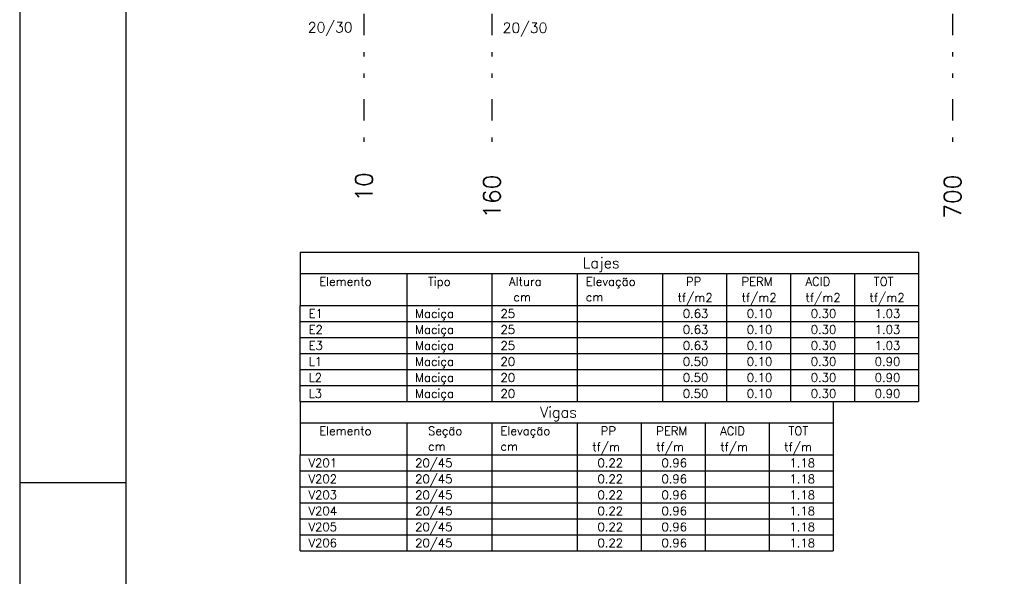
# Model space of a CAD drawing. Extents: x 0 to 84.1, y 0 to 59.4.
# Tile 3 of 9: x 0 to 23.1, y 27.5 to 40.5. Entities that reach past the tile are written whole.
import ezdxf

# ---------------------------------------------------------------- set-up
doc = ezdxf.new("R2010")
doc.units = 0
doc.header["$MEASUREMENT"] = 0
doc.linetypes.add('ESTILO_TQS_0004', pattern=[2, 0.5, -0.4, 0.1, -0.4, 0.1, -0.5])
for name, color, linetype in [('1', 1, 'CONTINUOUS'), ('2', 2, 'CONTINUOUS'), ('3', 3, 'CONTINUOUS')]:
    doc.layers.add(name, color=color, linetype=linetype)
doc.styles.get("Standard").update_dxf_attribs({"font": 'ROMANS.SHX'})

msp = doc.modelspace()

# ---------------------------------------------------------------- linework, layer by layer
at = {"layer": '1', "linetype": 'ESTILO_TQS_0004'}
for p, q in [((8.07088, 56.68514), (8.07088, 37.48514)), ((11.07088, 56.68514), (11.07088, 37.48514)), ((21.87088, 56.68514), (21.87088, 37.48514))]:
    msp.add_line(p, q, dxfattribs=at)
at = {"layer": '1', "linetype": 'Continuous'}
for p, q in [((6.572408, 35.097656), (6.572408, 33.847656)), ((6.572408, 35.097656), (21.072408, 35.097656)), ((21.072408, 35.097656), (21.072408, 33.847656)), ((6.572408, 34.597656), (21.072408, 34.597656)), ((9.072408, 34.597656), (9.072408, 33.847656)), ((11.072408, 34.597656), (11.072408, 33.847656)), ((13.072408, 34.597656), (13.072408, 33.847656)), ((15.072408, 34.597656), (15.072408, 33.847656)), ((16.572408, 34.597656), (16.572408, 33.847656)), ((18.072408, 34.597656), (18.072408, 33.847656)), ((19.572408, 34.597656), (19.572408, 33.847656)), ((6.572408, 33.847656), (21.072408, 33.847656)), ((6.572408, 33.472656), (6.572408, 33.847656)), ((9.072408, 33.847656), (9.072408, 33.472656)), ((11.072408, 33.847656), (11.072408, 33.472656)), ((13.072408, 33.847656), (13.072408, 33.472656)), ((15.072408, 33.847656), (15.072408, 33.472656)), ((16.572408, 33.847656), (16.572408, 33.472656)), ((18.072408, 33.847656), (18.072408, 33.472656)), ((19.572408, 33.847656), (19.572408, 33.472656)), ((21.072408, 33.847656), (21.072408, 33.472656)), ((6.572408, 33.472656), (21.072408, 33.472656)), ((6.572408, 33.097656), (6.572408, 33.472656)), ((9.072408, 33.472656), (9.072408, 33.097656)), ((11.072408, 33.472656), (11.072408, 33.097656)), ((13.072408, 33.472656), (13.072408, 33.097656)), ((15.072408, 33.472656), (15.072408, 33.097656)), ((16.572408, 33.472656), (16.572408, 33.097656)), ((18.072408, 33.472656), (18.072408, 33.097656)), ((19.572408, 33.472656), (19.572408, 33.097656)), ((21.072408, 33.472656), (21.072408, 33.097656)), ((6.572408, 33.097656), (21.072408, 33.097656)), ((6.572408, 32.722656), (6.572408, 33.097656)), ((9.072408, 33.097656), (9.072408, 32.722656)), ((11.072408, 33.097656), (11.072408, 32.722656)), ((13.072408, 33.097656), (13.072408, 32.722656)), ((15.072408, 33.097656), (15.072408, 32.722656)), ((16.572408, 33.097656), (16.572408, 32.722656)), ((18.072408, 33.097656), (18.072408, 32.722656)), ((19.572408, 33.097656), (19.572408, 32.722656)), ((21.072408, 33.097656), (21.072408, 32.722656)), ((6.572408, 32.722656), (21.072408, 32.722656)), ((6.572408, 32.347656), (6.572408, 32.722656)), ((9.072408, 32.722656), (9.072408, 32.347656)), ((11.072408, 32.722656), (11.072408, 32.347656)), ((13.072408, 32.722656), (13.072408, 32.347656)), ((15.072408, 32.722656), (15.072408, 32.347656)), ((16.572408, 32.722656), (16.572408, 32.347656)), ((18.072408, 32.722656), (18.072408, 32.347656)), ((19.572408, 32.722656), (19.572408, 32.347656)), ((21.072408, 32.722656), (21.072408, 32.347656)), ((6.572408, 32.347656), (21.072408, 32.347656)), ((6.572408, 31.972656), (6.572408, 32.347656)), ((9.072408, 32.347656), (9.072408, 31.972656)), ((11.072408, 32.347656), (11.072408, 31.972656)), ((13.072408, 32.347656), (13.072408, 31.972656)), ((15.072408, 32.347656), (15.072408, 31.972656)), ((16.572408, 32.347656), (16.572408, 31.972656)), ((18.072408, 32.347656), (18.072408, 31.972656)), ((19.572408, 32.347656), (19.572408, 31.972656)), ((21.072408, 32.347656), (21.072408, 31.972656)), ((6.572408, 31.972656), (21.072408, 31.972656)), ((6.572408, 31.597656), (6.572408, 31.972656)), ((9.072408, 31.972656), (9.072408, 31.597656)), ((11.072408, 31.972656), (11.072408, 31.597656)), ((13.072408, 31.972656), (13.072408, 31.597656)), ((15.072408, 31.972656), (15.072408, 31.597656)), ((16.572408, 31.972656), (16.572408, 31.597656)), ((18.072408, 31.972656), (18.072408, 31.597656)), ((19.572408, 31.972656), (19.572408, 31.597656)), ((21.072408, 31.972656), (21.072408, 31.597656)), ((6.572408, 31.597656), (21.072408, 31.597656)), ((6.572408, 31.597656), (6.572408, 30.347656)), ((6.572408, 31.597656), (19.072408, 31.597656)), ((19.072408, 31.597656), (19.072408, 30.347656)), ((6.572408, 31.097656), (19.072408, 31.097656)), ((9.072408, 31.097656), (9.072408, 30.347656)), ((11.072408, 31.097656), (11.072408, 30.347656)), ((13.072408, 31.097656), (13.072408, 30.347656)), ((14.572408, 31.097656), (14.572408, 30.347656)), ((16.072408, 31.097656), (16.072408, 30.347656)), ((17.572408, 31.097656), (17.572408, 30.347656)), ((6.572408, 30.347656), (19.072408, 30.347656)), ((6.572408, 29.972656), (6.572408, 30.347656)), ((9.072408, 30.347656), (9.072408, 29.972656)), ((11.072408, 30.347656), (11.072408, 29.972656)), ((13.072408, 30.347656), (13.072408, 29.972656)), ((14.572408, 30.347656), (14.572408, 29.972656)), ((16.072408, 30.347656), (16.072408, 29.972656)), ((17.572408, 30.347656), (17.572408, 29.972656)), ((19.072408, 30.347656), (19.072408, 29.972656)), ((6.572408, 29.972656), (19.072408, 29.972656)), ((6.572408, 29.597656), (6.572408, 29.972656)), ((9.072408, 29.972656), (9.072408, 29.597656)), ((11.072408, 29.972656), (11.072408, 29.597656)), ((13.072408, 29.972656), (13.072408, 29.597656)), ((14.572408, 29.972656), (14.572408, 29.597656)), ((16.072408, 29.972656), (16.072408, 29.597656)), ((17.572408, 29.972656), (17.572408, 29.597656)), ((19.072408, 29.972656), (19.072408, 29.597656)), ((6.572408, 29.597656), (19.072408, 29.597656)), ((6.572408, 29.222656), (6.572408, 29.597656)), ((9.072408, 29.597656), (9.072408, 29.222656)), ((11.072408, 29.597656), (11.072408, 29.222656)), ((13.072408, 29.597656), (13.072408, 29.222656)), ((14.572408, 29.597656), (14.572408, 29.222656)), ((16.072408, 29.597656), (16.072408, 29.222656)), ((17.572408, 29.597656), (17.572408, 29.222656)), ((19.072408, 29.597656), (19.072408, 29.222656)), ((6.572408, 29.222656), (19.072408, 29.222656)), ((6.572408, 28.847656), (6.572408, 29.222656)), ((9.072408, 29.222656), (9.072408, 28.847656)), ((11.072408, 29.222656), (11.072408, 28.847656)), ((13.072408, 29.222656), (13.072408, 28.847656)), ((14.572408, 29.222656), (14.572408, 28.847656)), ((16.072408, 29.222656), (16.072408, 28.847656)), ((17.572408, 29.222656), (17.572408, 28.847656)), ((19.072408, 29.222656), (19.072408, 28.847656)), ((6.572408, 28.847656), (19.072408, 28.847656)), ((6.572408, 28.472656), (6.572408, 28.847656)), ((9.072408, 28.847656), (9.072408, 28.472656)), ((11.072408, 28.847656), (11.072408, 28.472656)), ((13.072408, 28.847656), (13.072408, 28.472656)), ((14.572408, 28.847656), (14.572408, 28.472656)), ((16.072408, 28.847656), (16.072408, 28.472656)), ((17.572408, 28.847656), (17.572408, 28.472656)), ((19.072408, 28.847656), (19.072408, 28.472656)), ((6.572408, 28.472656), (19.072408, 28.472656)), ((6.572408, 28.097656), (6.572408, 28.472656)), ((9.072408, 28.472656), (9.072408, 28.097656)), ((11.072408, 28.472656), (11.072408, 28.097656)), ((13.072408, 28.472656), (13.072408, 28.097656)), ((14.572408, 28.472656), (14.572408, 28.097656)), ((16.072408, 28.472656), (16.072408, 28.097656)), ((17.572408, 28.472656), (17.572408, 28.097656)), ((19.072408, 28.472656), (19.072408, 28.097656)), ((6.572408, 28.097656), (19.072408, 28.097656))]:
    msp.add_line(p, q, dxfattribs=at)
at = {"layer": '2', "linetype": 'Continuous'}
for p, q in [((0, 59.400002), (0, 0)), ((0, 29.700001), (0.5, 29.700001)), ((0.5, 29.700001), (1.5, 29.700001)), ((1.5, 29.700001), (2.5, 29.700001))]:
    msp.add_line(p, q, dxfattribs=at)
msp.add_lwpolyline([(83.100006, 1), (2.5, 1), (2.5, 58.400002), (83.100006, 58.400002), (83.100006, 1)], dxfattribs=at)

# ---------------------------------------------------------------- texts
at = {"layer": '1', "linetype": 'Continuous'}
for s, p in [('10', (8.27088, 36.28514)), ('160', (11.27088, 35.88514)), ('700', (22.07088, 35.88514))]:
    msp.add_text(s, height=0.4, rotation=90, dxfattribs=at).set_placement(p)
for s, height, p in [('Lajes', 0.25, (13.197408, 34.722656)), ('Elemento', 0.2, (7.022408, 34.310156)), ('Tipo', 0.2, (9.572408, 34.310156)), ('Altura', 0.2, (11.472408, 34.310156)), ('Elevação', 0.2, (13.272408, 34.310156)), ('PP', 0.2, (15.622408, 34.310156)), ('PERM', 0.2, (16.922408, 34.310156)), ('ACID', 0.2, (18.422408, 34.310156)), ('TOT', 0.2, (20.022408, 34.310156)), ('cm', 0.2, (11.572408, 33.947656)), ('cm', 0.2, (13.272408, 33.947656)), ('tf/m2', 0.2, (15.422408, 33.935156)), ('tf/m2', 0.2, (16.922408, 33.935156)), ('tf/m2', 0.2, (18.422408, 33.935156)), ('tf/m2', 0.2, (19.922408, 33.935156)), ('E1', 0.2, (6.772408, 33.560156)), ('Maciça', 0.2, (9.272408, 33.560156)), ('25', 0.2, (11.272408, 33.560156)), ('  0.63', 0.2, (15.272408, 33.560156)), ('  0.10', 0.2, (16.772408, 33.560156)), ('  0.30', 0.2, (18.272408, 33.560156)), ('  1.03', 0.2, (19.772408, 33.560156)), ('E2', 0.2, (6.772408, 33.185156)), ('Maciça', 0.2, (9.272408, 33.185156)), ('25', 0.2, (11.272408, 33.185156)), ('  0.63', 0.2, (15.272408, 33.185156)), ('  0.10', 0.2, (16.772408, 33.185156)), ('  0.30', 0.2, (18.272408, 33.185156)), ('  1.03', 0.2, (19.772408, 33.185156)), ('E3', 0.2, (6.772408, 32.810156)), ('Maciça', 0.2, (9.272408, 32.810156)), ('25', 0.2, (11.272408, 32.810156)), ('  0.63', 0.2, (15.272408, 32.810156)), ('  0.10', 0.2, (16.772408, 32.810156)), ('  0.30', 0.2, (18.272408, 32.810156)), ('  1.03', 0.2, (19.772408, 32.810156)), ('L1', 0.2, (6.772408, 32.435156)), ('Maciça', 0.2, (9.272408, 32.435156)), ('20', 0.2, (11.272408, 32.435156)), ('  0.50', 0.2, (15.272408, 32.435156)), ('  0.10', 0.2, (16.772408, 32.435156)), ('  0.30', 0.2, (18.272408, 32.435156)), ('  0.90', 0.2, (19.772408, 32.435156)), ('L2', 0.2, (6.772408, 32.060156)), ('Maciça', 0.2, (9.272408, 32.060156)), ('20', 0.2, (11.272408, 32.060156)), ('  0.50', 0.2, (15.272408, 32.060156)), ('  0.10', 0.2, (16.772408, 32.060156)), ('  0.30', 0.2, (18.272408, 32.060156)), ('  0.90', 0.2, (19.772408, 32.060156)), ('L3', 0.2, (6.772408, 31.685156)), ('Maciça', 0.2, (9.272408, 31.685156)), ('20', 0.2, (11.272408, 31.685156)), ('  0.50', 0.2, (15.272408, 31.685156)), ('  0.10', 0.2, (16.772408, 31.685156)), ('  0.30', 0.2, (18.272408, 31.685156)), ('  0.90', 0.2, (19.772408, 31.685156)), ('Vigas', 0.25, (12.197408, 31.222656)), ('Elemento', 0.2, (7.022408, 30.810156)), ('Seção', 0.2, (9.572408, 30.810156)), ('Elevação', 0.2, (11.272408, 30.810156)), ('PP', 0.2, (13.622408, 30.810156)), ('PERM', 0.2, (14.922408, 30.810156)), ('ACID', 0.2, (16.422408, 30.810156)), ('TOT', 0.2, (18.022408, 30.810156)), ('cm', 0.2, (9.572408, 30.447656)), ('cm', 0.2, (11.272408, 30.447656)), ('tf/m', 0.2, (13.422408, 30.435156)), ('tf/m', 0.2, (14.922408, 30.435156)), ('tf/m', 0.2, (16.422408, 30.435156)), ('tf/m', 0.2, (17.922408, 30.435156)), ('V201', 0.2, (6.772408, 30.060156)), ('20/45', 0.2, (9.272408, 30.060156)), ('  0.22', 0.2, (13.272408, 30.060156)), ('  0.96', 0.2, (14.772408, 30.060156)), ('  1.18', 0.2, (17.772408, 30.060156)), ('V202', 0.2, (6.772408, 29.685156)), ('20/45', 0.2, (9.272408, 29.685156)), ('  0.22', 0.2, (13.272408, 29.685156)), ('  0.96', 0.2, (14.772408, 29.685156)), ('  1.18', 0.2, (17.772408, 29.685156)), ('V203', 0.2, (6.772408, 29.310156)), ('20/45', 0.2, (9.272408, 29.310156)), ('  0.22', 0.2, (13.272408, 29.310156)), ('  0.96', 0.2, (14.772408, 29.310156)), ('  1.18', 0.2, (17.772408, 29.310156)), ('V204', 0.2, (6.772408, 28.935156)), ('20/45', 0.2, (9.272408, 28.935156)), ('  0.22', 0.2, (13.272408, 28.935156)), ('  0.96', 0.2, (14.772408, 28.935156)), ('  1.18', 0.2, (17.772408, 28.935156)), ('V205', 0.2, (6.772408, 28.560156)), ('20/45', 0.2, (9.272408, 28.560156)), ('  0.22', 0.2, (13.272408, 28.560156)), ('  0.96', 0.2, (14.772408, 28.560156)), ('  1.18', 0.2, (17.772408, 28.560156)), ('20/45', 0.2, (9.272408, 28.185156)), ('V206', 0.2, (6.772408, 28.185156)), ('  0.22', 0.2, (13.272408, 28.185156)), ('  0.96', 0.2, (14.772408, 28.185156)), ('  1.18', 0.2, (17.772408, 28.185156))]:
    msp.add_text(s, height=height, dxfattribs=at).set_placement(p)
at = {"layer": '3', "linetype": 'Continuous'}
for p in [(6.755423, 40.24645), (11.32171, 40.235795)]:
    msp.add_text('20/30', height=0.24, dxfattribs=at).set_placement(p)

doc.saveas('drawing.dxf')
